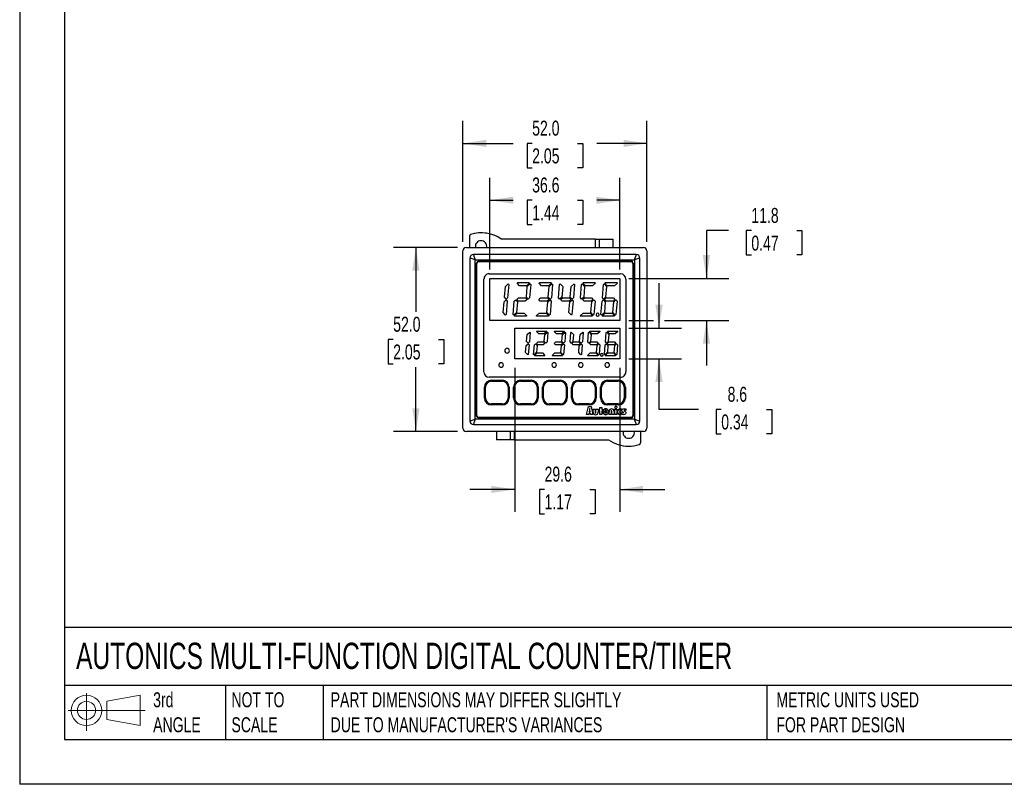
# Model space of a CAD drawing. Header units: millimetres. Extents: x 0 to 559, y 0 to 432.
# Tile 1 of 7: x 0 to 278, y 0 to 216. Entities that reach past the tile are written whole.
import ezdxf

# ---------------------------------------------------------------- set-up
doc = ezdxf.new("R2010")
doc.units = ezdxf.units.MM
doc.header["$LTSCALE"] = 2
doc.linetypes.add('CENTERX2', pattern=[20.32, 12.7, -2.54, 2.54, -2.54])
doc.layers.add('DIMENSIONS', color=140, linetype='Continuous', lineweight=25)
doc.layers.add('TEXT', color=140, linetype='Continuous', lineweight=25)
doc.layers.add('SLD-DEFPOINTS', color=7, linetype='Continuous')
doc.styles.add('SLDTEXTSTYLE0', font='TXT', dxfattribs={"width": 0.7})
doc.dimstyles.new('SLDDIMSTYLE0', dxfattribs={"dimtxt": 4.316016, "dimasz": 6.604, "dimexe": 0, "dimexo": 0.0625, "dimgap": 1.079004, "dimtad": 0, "dimtih": 1, "dimtoh": 1, "dimdec": 1, "dimrnd": 1e-09, "dimzin": 12, "dimdsep": 46, "dimtxsty": 'SLDTEXTSTYLE0', "dimsah": 1, "dimcen": 0.09, "dimadec": 0, "dimazin": 3, "dimtfac": 1, "dimtdec": 1, "dimtmove": 0, "dimatfit": 0, "dimfxl": 0, "dimfrac": 2, "dimtolj": 1, "dimtzin": 12, "dimarcsym": 0})
doc.dimstyles.new('SLDDIMSTYLE1', dxfattribs={"dimtxt": 4.316016, "dimasz": 6.604, "dimexe": 0, "dimexo": 0.0625, "dimgap": 1.079004, "dimtad": 0, "dimtih": 1, "dimtoh": 1, "dimdec": 1, "dimrnd": 1e-09, "dimzin": 4, "dimdsep": 46, "dimtxsty": 'SLDTEXTSTYLE0', "dimsah": 1, "dimcen": 0.09, "dimadec": 0, "dimazin": 1, "dimtfac": 1, "dimtdec": 1, "dimtofl": 0, "dimtmove": 0, "dimatfit": 3, "dimfxl": 0, "dimfrac": 2, "dimtolj": 1, "dimtzin": 12, "dimarcsym": 0})
doc.dimstyles.new('SLDDIMSTYLE2', dxfattribs={"dimtxt": 4.316016, "dimasz": 6.604, "dimexe": 0, "dimexo": 0.0625, "dimgap": 1.079004, "dimtad": 0, "dimtih": 1, "dimtoh": 1, "dimdec": 1, "dimrnd": 1e-09, "dimzin": 12, "dimdsep": 46, "dimtxsty": 'SLDTEXTSTYLE0', "dimsah": 1, "dimcen": 0.09, "dimadec": 0, "dimazin": 3, "dimtfac": 1, "dimtdec": 1, "dimtofl": 0, "dimtmove": 0, "dimatfit": 3, "dimfxl": 0, "dimfrac": 2, "dimtolj": 1, "dimtzin": 12, "dimarcsym": 0})

# ---------------------------------------------------------------- blocks, each defined once
blk = doc.blocks.new('Block11')
at = {"color": 7, "linetype": 'Continuous', "lineweight": 18}
for p, q in [((5.18, 10.62), (5.18, 0)), ((10.96, 8.33), (20.35, 10.06)), ((20.35, 10.06), (20.35, 1.46)), ((0, 5.76), (21.75, 5.76)), ((10.96, 3.19), (10.96, 8.33)), ((10.96, 3.19), (20.35, 1.46))]:
    blk.add_line(p, q, dxfattribs=at)
for radius in [4.3, 2.57]:
    blk.add_circle((5.18, 5.76), radius, dxfattribs=at)
blk = doc.blocks.new('Block12')
at = {"layer": 'SLD-DEFPOINTS'}
blk.add_blockref('Block11', (0, 0), dxfattribs=at)
blk = doc.blocks.new('_D')
at = {"layer": 'DIMENSIONS'}
for p, q in [((139.82, 117.64), (139.82, 76.92)), ((169.47, 117.64), (169.47, 76.92)), ((139.82, 83.27), (127.12, 83.27)), ((148.24, 83.27), (146.79, 83.27)), ((146.79, 83.27), (146.79, 76.42)), ((161.06, 83.27), (162.51, 83.27)), ((162.51, 83.27), (162.51, 76.42)), ((169.47, 83.27), (182.17, 83.27)), ((146.79, 76.42), (148.24, 76.42)), ((162.51, 76.42), (161.06, 76.42))]:
    blk.add_line(p, q, dxfattribs=at)
for points in [[(139.82, 83.27), (133.22, 84.29), (133.22, 82.26)], [(169.47, 83.27), (176.08, 82.26), (176.08, 84.29)]]:
    blk.add_solid(points, dxfattribs=at)
at = {"layer": 'DIMENSIONS', "char_height": 4.233, "attachment_point": 1, "style": 'SLDTEXTSTYLE0'}
for s, insert in [('29.6', (148.24, 89.7)), ('1.17', (148.24, 81.87))]:
    blk.add_mtext(s, dxfattribs=dict(at, insert=insert))
blk = doc.blocks.new('_D_1')
at = {"layer": 'DIMENSIONS'}
for p, q in [((123.61, 151.6), (105.56, 151.6)), ((111.91, 151.6), (111.91, 133.43)), ((105.49, 125.6), (104.04, 125.6)), ((104.04, 125.6), (104.04, 118.74)), ((118.32, 125.6), (119.77, 125.6)), ((119.77, 125.6), (119.77, 118.74)), ((104.04, 118.74), (105.49, 118.74)), ((111.91, 99.6), (111.91, 117.78)), ((119.77, 118.74), (118.32, 118.74)), ((123.61, 99.6), (105.56, 99.6))]:
    blk.add_line(p, q, dxfattribs=at)
for points in [[(111.91, 151.6), (110.89, 145), (112.92, 145)], [(111.91, 99.6), (112.92, 106.21), (110.89, 106.21)]]:
    blk.add_solid(points, dxfattribs=at)
at = {"layer": 'DIMENSIONS', "char_height": 4.233, "attachment_point": 1, "style": 'SLDTEXTSTYLE0'}
for s, insert in [('52.0', (105.49, 132.03)), ('2.05', (105.49, 124.2))]:
    blk.add_mtext(s, dxfattribs=dict(at, insert=insert))
blk = doc.blocks.new('_D_2')
at = {"layer": 'DIMENSIONS'}
for p, q in [((132.82, 145.37), (132.82, 171.27)), ((169.47, 145.37), (169.47, 171.27)), ((132.82, 164.92), (139.34, 164.92)), ((144.74, 164.92), (143.29, 164.92)), ((143.29, 164.92), (143.29, 158.07)), ((157.56, 164.92), (159.01, 164.92)), ((159.01, 164.92), (159.01, 158.07)), ((169.47, 164.92), (162.96, 164.92)), ((143.29, 158.07), (144.74, 158.07)), ((159.01, 158.07), (157.56, 158.07))]:
    blk.add_line(p, q, dxfattribs=at)
for points in [[(132.82, 164.92), (139.43, 163.91), (139.43, 165.94)], [(169.47, 164.92), (162.87, 165.94), (162.87, 163.91)]]:
    blk.add_solid(points, dxfattribs=at)
at = {"layer": 'DIMENSIONS', "char_height": 4.233, "attachment_point": 1, "style": 'SLDTEXTSTYLE0'}
for s, insert in [('36.6', (144.74, 171.35)), ('1.44', (144.74, 163.52))]:
    blk.add_mtext(s, dxfattribs=dict(at, insert=insert))
blk = doc.blocks.new('_D_3')
at = {"layer": 'DIMENSIONS'}
for p, q in [((125.15, 153.14), (125.15, 187.33)), ((177.15, 153.14), (177.15, 187.33)), ((125.15, 180.98), (139.34, 180.98)), ((144.74, 180.98), (143.29, 180.98)), ((143.29, 180.98), (143.29, 174.12)), ((157.56, 180.98), (159.01, 180.98)), ((159.01, 180.98), (159.01, 174.12)), ((177.15, 180.98), (162.96, 180.98)), ((143.29, 174.12), (144.74, 174.12)), ((159.01, 174.12), (157.56, 174.12))]:
    blk.add_line(p, q, dxfattribs=at)
for points in [[(125.15, 180.98), (131.75, 179.96), (131.75, 181.99)], [(177.15, 180.98), (170.55, 181.99), (170.55, 179.96)]]:
    blk.add_solid(points, dxfattribs=at)
at = {"layer": 'DIMENSIONS', "char_height": 4.233, "attachment_point": 1, "style": 'SLDTEXTSTYLE0'}
for s, insert in [('52.0', (144.74, 187.4)), ('2.05', (144.74, 179.57))]:
    blk.add_mtext(s, dxfattribs=dict(at, insert=insert))
blk = doc.blocks.new('_D_4')
at = {"layer": 'DIMENSIONS'}
for p, q in [((180.56, 128.83), (180.56, 141.53)), ((172.01, 128.83), (186.91, 128.83)), ((172.01, 120.18), (186.91, 120.18)), ((180.56, 105.83), (180.56, 120.18)), ((191.71, 105.83), (180.56, 105.83)), ((198.14, 105.83), (196.69, 105.83)), ((196.69, 105.83), (196.69, 98.97)), ((210.96, 105.83), (212.41, 105.83)), ((212.41, 105.83), (212.41, 98.97)), ((196.69, 98.97), (198.14, 98.97)), ((212.41, 98.97), (210.96, 98.97))]:
    blk.add_line(p, q, dxfattribs=at)
for points in [[(180.56, 128.83), (181.57, 135.43), (179.54, 135.43)], [(180.56, 120.18), (179.54, 113.58), (181.57, 113.58)]]:
    blk.add_solid(points, dxfattribs=at)
at = {"layer": 'DIMENSIONS', "char_height": 4.233, "attachment_point": 1, "style": 'SLDTEXTSTYLE0'}
for s, insert in [('8.6', (199.93, 112.25)), ('0.34', (198.14, 104.43))]:
    blk.add_mtext(s, dxfattribs=dict(at, insert=insert))
blk = doc.blocks.new('_D_5')
at = {"layer": 'DIMENSIONS'}
for p, q in [((200.21, 156.34), (193.95, 156.34)), ((193.95, 156.34), (193.95, 142.83)), ((206.64, 156.34), (205.19, 156.34)), ((205.19, 156.34), (205.19, 149.48)), ((219.46, 156.34), (220.91, 156.34)), ((220.91, 156.34), (220.91, 149.48)), ((205.19, 149.48), (206.64, 149.48)), ((220.91, 149.48), (219.46, 149.48)), ((172.01, 142.83), (200.3, 142.83)), ((172.01, 130.98), (179.03, 130.98)), ((182.08, 130.98), (200.3, 130.98)), ((193.95, 130.98), (193.95, 118.28))]:
    blk.add_line(p, q, dxfattribs=at)
for points in [[(193.95, 142.83), (194.97, 149.43), (192.94, 149.43)], [(193.95, 130.98), (192.94, 124.38), (194.97, 124.38)]]:
    blk.add_solid(points, dxfattribs=at)
at = {"layer": 'DIMENSIONS', "char_height": 4.233, "attachment_point": 1, "style": 'SLDTEXTSTYLE0'}
for s, insert in [('11.8', (206.64, 162.76)), ('0.47', (206.64, 154.93))]:
    blk.add_mtext(s, dxfattribs=dict(at, insert=insert))

msp = doc.modelspace()

# ---------------------------------------------------------------- linework, layer by layer
at = {"color": 7, "linetype": 'Continuous'}
for p in [(0, 431.81), (558.8, 0.01)]:
    msp.add_line(p, (0, 0.01), dxfattribs=at)
for p, q in [((127, 154.79), (127, 151.6)), ((162.65, 153.95), (136, 153.95)), ((162.65, 151.6), (162.65, 153.95)), ((162.65, 153.95), (163.65, 153.95)), ((163.65, 153.95), (163.65, 151.6)), ((163.65, 153.95), (167.65, 153.95)), ((167.65, 151.6), (167.65, 153.95)), ((125.15, 100.6), (125.15, 150.6)), ((126.15, 151.6), (176.15, 151.6)), ((177.15, 150.6), (177.15, 100.6)), ((127.15, 148.6), (127.15, 102.6)), ((174.15, 149.6), (128.15, 149.6)), ((128.65, 148.1), (173.65, 148.1)), ((128.65, 103.1), (128.65, 148.1)), ((129.55, 147.7), (172.75, 147.7)), ((129.65, 147.6), (172.65, 147.6)), ((173.65, 148.1), (173.65, 103.1)), ((175.15, 102.6), (175.15, 148.6)), ((129.05, 104), (129.05, 147.2)), ((129.15, 104.1), (129.15, 147.1)), ((173.15, 147.1), (173.15, 104.1)), ((173.25, 147.2), (173.25, 104)), ((131.13, 116.43), (131.13, 142.64)), ((132.57, 144.14), (169.73, 144.14)), ((132.82, 130.98), (132.82, 142.83)), ((132.82, 142.83), (169.47, 142.83)), ((169.47, 142.83), (169.47, 130.98)), ((171.17, 142.64), (171.17, 116.43)), ((136.9, 137.55), (137.16, 140.56)), ((137.16, 140.56), (137.99, 141.31)), ((138.12, 141.16), (137.79, 137.36)), ((137.99, 141.31), (138.12, 141.16)), ((140.48, 141.51), (140.65, 141.66)), ((141.16, 140.76), (140.48, 141.51)), ((140.65, 141.66), (143.86, 141.66)), ((143.17, 140.76), (141.16, 140.76)), ((143.1, 137.55), (143.36, 140.56)), ((144, 141.52), (143.17, 140.76)), ((143.36, 140.56), (144.19, 141.31)), ((143.86, 141.66), (144, 141.52)), ((144.32, 141.16), (143.99, 137.36)), ((144.19, 141.31), (144.32, 141.16)), ((146.68, 141.51), (146.85, 141.66)), ((147.36, 140.76), (146.68, 141.51)), ((146.85, 141.66), (150.06, 141.66)), ((149.37, 140.76), (147.36, 140.76)), ((149.3, 137.55), (149.56, 140.56)), ((150.2, 141.52), (149.37, 140.76)), ((149.56, 140.56), (150.39, 141.31)), ((150.06, 141.66), (150.2, 141.52)), ((150.52, 141.16), (150.19, 137.36)), ((150.39, 141.31), (150.52, 141.16)), ((152.17, 137.36), (152.5, 141.16)), ((152.5, 141.16), (152.67, 141.32)), ((152.67, 141.32), (153.36, 140.57)), ((153.36, 140.57), (153.09, 137.57)), ((155.5, 137.55), (155.76, 140.56)), ((155.76, 140.56), (156.59, 141.31)), ((156.72, 141.16), (156.39, 137.36)), ((156.59, 141.31), (156.72, 141.16)), ((158.37, 137.36), (158.7, 141.16)), ((158.7, 141.16), (158.87, 141.32)), ((158.87, 141.32), (159.56, 140.57)), ((159.08, 141.51), (159.25, 141.66)), ((159.76, 140.76), (159.08, 141.51)), ((159.25, 141.66), (162.46, 141.66)), ((159.56, 140.57), (159.29, 137.57)), ((161.77, 140.76), (159.76, 140.76)), ((162.6, 141.52), (161.77, 140.76)), ((162.46, 141.66), (162.6, 141.52)), ((164.57, 137.36), (164.9, 141.16)), ((164.9, 141.16), (165.07, 141.32)), ((165.07, 141.32), (165.76, 140.57)), ((165.28, 141.51), (165.45, 141.66)), ((165.96, 140.76), (165.28, 141.51)), ((165.45, 141.66), (168.66, 141.66)), ((165.76, 140.57), (165.49, 137.57)), ((167.97, 140.76), (165.96, 140.76)), ((168.8, 141.52), (167.97, 140.76)), ((168.66, 141.66), (168.8, 141.52)), ((136.79, 136.26), (137.39, 136.81)), ((137.4, 137.01), (136.9, 137.55)), ((137.71, 136.46), (137.38, 132.66)), ((137.39, 136.81), (137.71, 136.46)), ((137.79, 137.36), (137.4, 137.01)), ((139.36, 132.66), (139.69, 136.46)), ((139.69, 136.46), (140.08, 136.82)), ((140.08, 136.82), (140.58, 136.27)), ((140.58, 136.27), (140.32, 133.27)), ((140.38, 136.9), (140.88, 137.36)), ((140.79, 136.46), (140.38, 136.9)), ((142.8, 136.46), (140.79, 136.46)), ((140.88, 137.36), (142.89, 137.36)), ((143.3, 136.92), (142.8, 136.46)), ((142.89, 137.36), (143.3, 136.92)), ((143.6, 137.01), (143.1, 137.55)), ((143.99, 137.36), (143.6, 137.01)), ((146.58, 136.9), (147.08, 137.36)), ((146.99, 136.46), (146.58, 136.9)), ((149, 136.46), (146.99, 136.46)), ((147.08, 137.36), (149.09, 137.36)), ((149.5, 136.92), (149, 136.46)), ((149.09, 137.36), (149.5, 136.92)), ((149.19, 136.26), (149.79, 136.81)), ((149.8, 137.01), (149.3, 137.55)), ((150.11, 136.46), (149.78, 132.66)), ((149.79, 136.81), (150.11, 136.46)), ((150.19, 137.36), (149.8, 137.01)), ((152.49, 137.02), (152.17, 137.36)), ((153.09, 137.57), (152.49, 137.02)), ((152.78, 136.9), (153.28, 137.36)), ((153.19, 136.46), (152.78, 136.9)), ((155.2, 136.46), (153.19, 136.46)), ((153.28, 137.36), (155.29, 137.36)), ((155.7, 136.92), (155.2, 136.46)), ((155.29, 137.36), (155.7, 136.92)), ((155.39, 136.26), (155.99, 136.81)), ((156, 137.01), (155.5, 137.55)), ((156.31, 136.46), (155.98, 132.66)), ((155.99, 136.81), (156.31, 136.46)), ((156.39, 137.36), (156, 137.01)), ((158.69, 137.02), (158.37, 137.36)), ((159.29, 137.57), (158.69, 137.02)), ((158.98, 136.9), (159.48, 137.36)), ((159.39, 136.46), (158.98, 136.9)), ((161.4, 136.46), (159.39, 136.46)), ((159.48, 137.36), (161.49, 137.36)), ((161.9, 136.92), (161.4, 136.46)), ((161.49, 137.36), (161.9, 136.92)), ((161.59, 136.26), (162.19, 136.81)), ((162.51, 136.46), (162.18, 132.66)), ((162.19, 136.81), (162.51, 136.46)), ((164.16, 132.66), (164.49, 136.46)), ((164.49, 136.46), (164.88, 136.82)), ((164.89, 137.02), (164.57, 137.36)), ((164.88, 136.82), (165.38, 136.27)), ((165.49, 137.57), (164.89, 137.02)), ((165.38, 136.27), (165.12, 133.27)), ((165.18, 136.9), (165.68, 137.36)), ((165.59, 136.46), (165.18, 136.9)), ((167.6, 136.46), (165.59, 136.46)), ((165.68, 137.36), (167.69, 137.36)), ((168.11, 136.9), (167.6, 136.46)), ((167.69, 137.36), (168.11, 136.9)), ((167.79, 136.26), (168.39, 136.81)), ((168.71, 136.46), (168.38, 132.66)), ((168.39, 136.81), (168.71, 136.46)), ((136.52, 133.25), (136.79, 136.26)), ((148.92, 133.25), (149.19, 136.26)), ((155.12, 133.25), (155.39, 136.26)), ((161.32, 133.25), (161.59, 136.26)), ((167.52, 133.25), (167.79, 136.26)), ((169.47, 130.98), (132.82, 130.98)), ((137.21, 132.51), (136.52, 133.25)), ((137.38, 132.66), (137.21, 132.51)), ((139.49, 132.51), (139.36, 132.66)), ((140.32, 133.27), (139.49, 132.51)), ((139.68, 132.31), (140.51, 133.06)), ((139.82, 132.16), (139.68, 132.31)), ((143.03, 132.16), (139.82, 132.16)), ((140.51, 133.06), (142.52, 133.06)), ((142.52, 133.06), (143.2, 132.32)), ((143.2, 132.32), (143.03, 132.16)), ((145.88, 132.31), (146.71, 133.06)), ((146.02, 132.16), (145.88, 132.31)), ((149.23, 132.16), (146.02, 132.16)), ((146.71, 133.06), (148.72, 133.06)), ((148.72, 133.06), (149.4, 132.32)), ((149.61, 132.51), (148.92, 133.25)), ((149.4, 132.32), (149.23, 132.16)), ((149.78, 132.66), (149.61, 132.51)), ((155.81, 132.51), (155.12, 133.25)), ((155.98, 132.66), (155.81, 132.51)), ((158.28, 132.31), (159.11, 133.06)), ((158.42, 132.16), (158.28, 132.31)), ((161.63, 132.16), (158.42, 132.16)), ((159.11, 133.06), (161.12, 133.06)), ((161.12, 133.06), (161.8, 132.32)), ((162.01, 132.51), (161.32, 133.25)), ((161.8, 132.32), (161.63, 132.16)), ((162.18, 132.66), (162.01, 132.51)), ((164.29, 132.51), (164.16, 132.66)), ((165.12, 133.27), (164.29, 132.51)), ((164.48, 132.31), (165.31, 133.06)), ((164.62, 132.16), (164.48, 132.31)), ((167.83, 132.16), (164.62, 132.16)), ((165.31, 133.06), (167.32, 133.06)), ((167.32, 133.06), (168, 132.32)), ((168.21, 132.51), (167.52, 133.25)), ((168, 132.32), (167.83, 132.16)), ((168.38, 132.66), (168.21, 132.51)), ((139.82, 128.83), (169.47, 128.83)), ((139.82, 120.18), (139.82, 128.83)), ((145.97, 127.88), (146.1, 128)), ((146.1, 128), (148.81, 128)), ((148.81, 128), (148.91, 127.89)), ((150.97, 127.88), (151.1, 128)), ((151.1, 128), (153.81, 128)), ((153.81, 128), (153.91, 127.89)), ((160.97, 127.88), (161.1, 128)), ((161.1, 128), (163.81, 128)), ((163.81, 128), (163.91, 127.89)), ((165.97, 127.88), (166.1, 128)), ((166.1, 128), (168.81, 128)), ((168.81, 128), (168.91, 127.89)), ((169.47, 128.83), (169.47, 120.18)), ((143.15, 125.07), (143.32, 127.03)), ((143.32, 127.03), (144.07, 127.72)), ((144.18, 127.6), (143.94, 124.9)), ((144.07, 127.72), (144.18, 127.6)), ((146.59, 127.2), (145.97, 127.88)), ((148.16, 127.2), (146.59, 127.2)), ((148.15, 125.07), (148.32, 127.03)), ((148.91, 127.89), (148.16, 127.2)), ((148.32, 127.03), (149.07, 127.72)), ((149.18, 127.6), (148.94, 124.9)), ((149.07, 127.72), (149.18, 127.6)), ((151.59, 127.2), (150.97, 127.88)), ((153.16, 127.2), (151.59, 127.2)), ((153.15, 125.07), (153.32, 127.03)), ((153.91, 127.89), (153.16, 127.2)), ((153.32, 127.03), (154.07, 127.72)), ((154.18, 127.6), (153.94, 124.9)), ((154.07, 127.72), (154.18, 127.6)), ((155.43, 124.9), (155.66, 127.6)), ((155.66, 127.6), (155.79, 127.72)), ((155.79, 127.72), (156.42, 127.04)), ((156.42, 127.04), (156.24, 125.08)), ((158.15, 125.07), (158.32, 127.03)), ((158.32, 127.03), (159.07, 127.72)), ((159.18, 127.6), (158.94, 124.9)), ((159.07, 127.72), (159.18, 127.6)), ((160.43, 124.9), (160.66, 127.6)), ((160.66, 127.6), (160.79, 127.72)), ((160.79, 127.72), (161.42, 127.04)), ((161.59, 127.2), (160.97, 127.88)), ((161.42, 127.04), (161.24, 125.08)), ((163.16, 127.2), (161.59, 127.2)), ((163.91, 127.89), (163.16, 127.2)), ((165.43, 124.9), (165.66, 127.6)), ((165.66, 127.6), (165.79, 127.72)), ((165.79, 127.72), (166.42, 127.04)), ((166.59, 127.2), (165.97, 127.88)), ((166.42, 127.04), (166.24, 125.08)), ((168.16, 127.2), (166.59, 127.2)), ((168.91, 127.89), (168.16, 127.2)), ((142.88, 121.97), (143.05, 123.93)), ((143.05, 123.93), (143.58, 124.41)), ((143.59, 124.58), (143.15, 125.07)), ((143.58, 124.41), (143.87, 124.1)), ((143.94, 124.9), (143.59, 124.58)), ((143.87, 124.1), (143.63, 121.4)), ((145.12, 121.4), (145.36, 124.1)), ((145.36, 124.1), (145.7, 124.42)), ((145.7, 124.42), (146.15, 123.94)), ((145.96, 124.5), (146.41, 124.9)), ((146.32, 124.1), (145.96, 124.5)), ((146.15, 123.94), (145.97, 121.98)), ((147.89, 124.1), (146.32, 124.1)), ((146.41, 124.9), (147.97, 124.9)), ((148.33, 124.51), (147.89, 124.1)), ((147.97, 124.9), (148.33, 124.51)), ((148.59, 124.58), (148.15, 125.07)), ((148.94, 124.9), (148.59, 124.58)), ((150.96, 124.5), (151.41, 124.9)), ((151.32, 124.1), (150.96, 124.5)), ((152.89, 124.1), (151.32, 124.1)), ((151.41, 124.9), (152.97, 124.9)), ((152.88, 121.97), (153.05, 123.93)), ((153.33, 124.51), (152.89, 124.1)), ((152.97, 124.9), (153.33, 124.51)), ((153.05, 123.93), (153.58, 124.41)), ((153.59, 124.58), (153.15, 125.07)), ((153.58, 124.41), (153.87, 124.1)), ((153.94, 124.9), (153.59, 124.58)), ((153.87, 124.1), (153.63, 121.4)), ((155.71, 124.59), (155.43, 124.9)), ((156.24, 125.08), (155.71, 124.59)), ((155.96, 124.5), (156.41, 124.9)), ((156.32, 124.1), (155.96, 124.5)), ((157.89, 124.1), (156.32, 124.1)), ((156.41, 124.9), (157.97, 124.9)), ((157.88, 121.97), (158.05, 123.93)), ((158.33, 124.51), (157.89, 124.1)), ((157.97, 124.9), (158.33, 124.51)), ((158.05, 123.93), (158.58, 124.41)), ((158.59, 124.58), (158.15, 125.07)), ((158.58, 124.41), (158.87, 124.1)), ((158.94, 124.9), (158.59, 124.58)), ((158.87, 124.1), (158.63, 121.4)), ((160.71, 124.59), (160.43, 124.9)), ((161.24, 125.08), (160.71, 124.59)), ((160.96, 124.5), (161.41, 124.9)), ((161.32, 124.1), (160.96, 124.5)), ((162.89, 124.1), (161.32, 124.1)), ((161.41, 124.9), (162.97, 124.9)), ((162.88, 121.97), (163.05, 123.93)), ((163.33, 124.51), (162.89, 124.1)), ((162.97, 124.9), (163.33, 124.51)), ((163.05, 123.93), (163.58, 124.41)), ((163.58, 124.41), (163.87, 124.1)), ((163.87, 124.1), (163.63, 121.4)), ((165.12, 121.4), (165.36, 124.1)), ((165.36, 124.1), (165.7, 124.42)), ((165.71, 124.59), (165.43, 124.9)), ((165.7, 124.42), (166.15, 123.94)), ((166.24, 125.08), (165.71, 124.59)), ((165.96, 124.5), (166.41, 124.9)), ((166.32, 124.1), (165.96, 124.5)), ((166.15, 123.94), (165.97, 121.98)), ((167.89, 124.1), (166.32, 124.1)), ((166.41, 124.9), (167.97, 124.9)), ((167.88, 121.97), (168.05, 123.93)), ((168.33, 124.51), (167.89, 124.1)), ((167.97, 124.9), (168.33, 124.51)), ((168.05, 123.93), (168.58, 124.41)), ((168.58, 124.41), (168.87, 124.1)), ((168.87, 124.1), (168.63, 121.4)), ((169.47, 120.18), (139.82, 120.18)), ((143.5, 121.28), (142.88, 121.97)), ((143.63, 121.4), (143.5, 121.28)), ((145.22, 121.29), (145.12, 121.4)), ((145.97, 121.98), (145.22, 121.29)), ((145.38, 121.11), (146.14, 121.8)), ((145.48, 121), (145.38, 121.11)), ((148.2, 121), (145.48, 121)), ((146.14, 121.8), (147.7, 121.8)), ((147.7, 121.8), (148.33, 121.12)), ((148.33, 121.12), (148.2, 121)), ((150.38, 121.11), (151.14, 121.8)), ((150.48, 121), (150.38, 121.11)), ((153.2, 121), (150.48, 121)), ((151.14, 121.8), (152.7, 121.8)), ((152.7, 121.8), (153.33, 121.12)), ((153.5, 121.28), (152.88, 121.97)), ((153.33, 121.12), (153.2, 121)), ((153.63, 121.4), (153.5, 121.28)), ((158.5, 121.28), (157.88, 121.97)), ((158.63, 121.4), (158.5, 121.28)), ((160.38, 121.11), (161.14, 121.8)), ((160.48, 121), (160.38, 121.11)), ((163.2, 121), (160.48, 121)), ((161.14, 121.8), (162.7, 121.8)), ((162.7, 121.8), (163.33, 121.12)), ((163.5, 121.28), (162.88, 121.97)), ((163.33, 121.12), (163.2, 121)), ((163.63, 121.4), (163.5, 121.28)), ((165.22, 121.29), (165.12, 121.4)), ((165.97, 121.98), (165.22, 121.29)), ((165.38, 121.11), (166.14, 121.8)), ((165.48, 121), (165.38, 121.11)), ((168.2, 121), (165.48, 121)), ((166.14, 121.8), (167.7, 121.8)), ((167.7, 121.8), (168.33, 121.12)), ((168.5, 121.28), (167.88, 121.97)), ((168.33, 121.12), (168.2, 121)), ((168.63, 121.4), (168.5, 121.28)), ((169.73, 114.93), (132.57, 114.93)), ((133.25, 114.11), (133.25, 113.82)), ((133.25, 114.11), (136.25, 114.11)), ((136.25, 114.11), (136.25, 113.82)), ((141.45, 114.11), (141.45, 113.82)), ((141.45, 114.11), (144.45, 114.11)), ((144.45, 114.11), (144.45, 113.82)), ((149.65, 114.11), (149.65, 113.82)), ((149.65, 114.11), (152.65, 114.11)), ((152.65, 114.11), (152.65, 113.82)), ((157.85, 114.11), (157.85, 113.82)), ((157.85, 114.11), (160.85, 114.11)), ((160.85, 114.11), (160.85, 113.82)), ((166.05, 114.11), (166.05, 113.82)), ((166.05, 114.11), (169.05, 114.11)), ((169.05, 114.11), (169.05, 113.82)), ((131.25, 109.11), (131.25, 112.11)), ((131.25, 112.11), (131.54, 112.11)), ((131.54, 109.11), (131.54, 112.11)), ((133.25, 113.82), (136.25, 113.82)), ((137.96, 112.11), (137.96, 109.11)), ((137.96, 112.11), (138.25, 112.11)), ((138.25, 112.11), (138.25, 109.11)), ((139.45, 109.11), (139.45, 112.11)), ((139.45, 112.11), (139.74, 112.11)), ((139.74, 109.11), (139.74, 112.11)), ((141.45, 113.82), (144.45, 113.82)), ((146.16, 112.11), (146.16, 109.11)), ((146.16, 112.11), (146.45, 112.11)), ((146.45, 112.11), (146.45, 109.11)), ((147.65, 109.11), (147.65, 112.11)), ((147.65, 112.11), (147.94, 112.11)), ((147.94, 109.11), (147.94, 112.11)), ((149.65, 113.82), (152.65, 113.82)), ((154.36, 112.11), (154.36, 109.11)), ((154.36, 112.11), (154.65, 112.11)), ((154.65, 112.11), (154.65, 109.11)), ((155.85, 109.11), (155.85, 112.11)), ((155.85, 112.11), (156.14, 112.11)), ((156.14, 109.11), (156.14, 112.11)), ((157.85, 113.82), (160.85, 113.82)), ((162.56, 112.11), (162.56, 109.11)), ((162.56, 112.11), (162.85, 112.11)), ((162.85, 112.11), (162.85, 109.11)), ((164.05, 109.11), (164.05, 112.11)), ((164.05, 112.11), (164.34, 112.11)), ((164.34, 109.11), (164.34, 112.11)), ((166.05, 113.82), (169.05, 113.82)), ((170.76, 112.11), (170.76, 109.11)), ((170.76, 112.11), (171.05, 112.11)), ((171.05, 112.11), (171.05, 109.11)), ((131.25, 109.11), (131.54, 109.11)), ((138.25, 109.11), (137.96, 109.11)), ((139.45, 109.11), (139.74, 109.11)), ((146.45, 109.11), (146.16, 109.11)), ((147.65, 109.11), (147.94, 109.11)), ((154.65, 109.11), (154.36, 109.11)), ((155.85, 109.11), (156.14, 109.11)), ((162.85, 109.11), (162.56, 109.11)), ((164.05, 109.11), (164.34, 109.11)), ((171.05, 109.11), (170.76, 109.11)), ((136.25, 107.4), (133.25, 107.4)), ((133.25, 107.11), (133.25, 107.4)), ((136.25, 107.11), (133.25, 107.11)), ((136.25, 107.11), (136.25, 107.4)), ((144.45, 107.4), (141.45, 107.4)), ((141.45, 107.11), (141.45, 107.4)), ((144.45, 107.11), (141.45, 107.11)), ((144.45, 107.11), (144.45, 107.4)), ((152.65, 107.4), (149.65, 107.4)), ((149.65, 107.11), (149.65, 107.4)), ((152.65, 107.11), (149.65, 107.11)), ((152.65, 107.11), (152.65, 107.4)), ((160.85, 107.4), (157.85, 107.4)), ((157.85, 107.11), (157.85, 107.4)), ((160.85, 107.11), (157.85, 107.11)), ((160.08, 104.41), (160.62, 106.68)), ((160.62, 106.68), (161.37, 106.68)), ((160.93, 105.71), (160.84, 105.18)), ((160.85, 107.11), (160.85, 107.4)), ((160.99, 106.14), (160.99, 106.14)), ((161.1, 105.18), (161.04, 105.71)), ((161.37, 106.68), (161.86, 104.41)), ((161.94, 105.96), (162.53, 105.96)), ((161.94, 105.06), (161.94, 105.96)), ((162.53, 105.96), (162.53, 105.14)), ((162.76, 105.14), (162.76, 105.96)), ((162.76, 105.96), (163.36, 105.96)), ((163.36, 105.96), (163.36, 105.06)), ((163.59, 105.95), (163.82, 105.95)), ((163.59, 105.48), (163.59, 105.95)), ((163.82, 106.37), (164.41, 106.37)), ((163.82, 105.95), (163.82, 106.37)), ((164.41, 106.37), (164.41, 105.95)), ((164.41, 105.95), (164.64, 105.95)), ((164.64, 105.95), (164.64, 105.48)), ((169.05, 107.4), (166.05, 107.4)), ((166.05, 107.11), (166.05, 107.4)), ((169.05, 107.11), (166.05, 107.11)), ((168.08, 105.95), (168.67, 105.95)), ((168.08, 104.41), (168.08, 105.95)), ((168.67, 105.95), (168.67, 104.41)), ((169.05, 107.11), (169.05, 107.4)), ((169.86, 106.01), (169.86, 105.48)), ((171.17, 106), (171.17, 105.57)), ((173.65, 103.1), (128.65, 103.1)), ((172.75, 103.5), (129.55, 103.5)), ((172.65, 103.6), (129.65, 103.6)), ((160.71, 104.41), (160.08, 104.41)), ((160.76, 104.7), (160.71, 104.41)), ((161.18, 104.7), (160.76, 104.7)), ((160.84, 105.18), (161.1, 105.18)), ((161.22, 104.41), (161.18, 104.7)), ((161.86, 104.41), (161.22, 104.41)), ((163.82, 105.48), (163.59, 105.48)), ((163.82, 104.41), (163.82, 105.48)), ((164.41, 104.41), (163.82, 104.41)), ((164.41, 105.48), (164.41, 104.41)), ((164.64, 105.48), (164.41, 105.48)), ((166.45, 104.41), (166.45, 105.3)), ((167.04, 104.41), (166.45, 104.41)), ((167.04, 105.22), (167.04, 104.41)), ((167.27, 104.41), (167.27, 105.22)), ((167.86, 104.41), (167.27, 104.41)), ((167.86, 105.3), (167.86, 104.41)), ((168.67, 104.41), (168.08, 104.41)), ((169.86, 104.95), (169.86, 104.41)), ((170.05, 104.44), (170.05, 104.95)), ((128.15, 101.6), (174.15, 101.6)), ((176.15, 99.6), (126.15, 99.6)), ((134.65, 99.6), (134.65, 97.25)), ((138.65, 97.25), (138.65, 99.6)), ((139.65, 99.6), (139.65, 97.25)), ((175.3, 99.6), (175.3, 96.42)), ((138.65, 97.25), (134.65, 97.25)), ((139.65, 97.25), (138.65, 97.25)), ((139.65, 97.25), (166.3, 97.25))]:
    msp.add_line(p, q)
at = {"flags": 128}
for points in [[(128.65, 148.1), (128.1, 148.29), (127.59, 148.46), (127.4, 148.52), (127.26, 148.57), (127.18, 148.6), (127.15, 148.6)], [(128.15, 149.6), (128.16, 149.58), (128.19, 149.5), (128.23, 149.36), (128.3, 149.16), (128.47, 148.66), (128.65, 148.1)], [(173.65, 148.1), (173.83, 148.66), (174, 149.16), (174.07, 149.36), (174.11, 149.5), (174.14, 149.58), (174.15, 149.6)], [(175.15, 148.6), (175.12, 148.6), (175.04, 148.57), (174.9, 148.52), (174.71, 148.46), (174.2, 148.29), (173.65, 148.1)], [(160.99, 106.14), (160.96, 105.9), (160.93, 105.71)], [(161.04, 105.71), (161.01, 105.95), (160.99, 106.14)], [(165.51, 104.37), (165.27, 104.4), (165.09, 104.49), (164.94, 104.62), (164.81, 104.89), (164.76, 105.2), (164.81, 105.52), (164.94, 105.79), (165.09, 105.92), (165.27, 106), (165.51, 106.03)], [(165.51, 106.03), (165.27, 106), (165.09, 105.92), (164.94, 105.79), (164.81, 105.52), (164.76, 105.2), (164.81, 104.89), (164.94, 104.62), (165.09, 104.49), (165.27, 104.4), (165.51, 104.37)], [(165.51, 106.03), (165.74, 106), (165.93, 105.92), (166.07, 105.79), (166.2, 105.52), (166.25, 105.2), (166.2, 104.89), (166.07, 104.62), (165.93, 104.49), (165.74, 104.4), (165.51, 104.37)], [(165.51, 104.37), (165.74, 104.4), (165.93, 104.49), (166.07, 104.62), (166.2, 104.89), (166.25, 105.2), (166.2, 105.52), (166.07, 105.79), (165.93, 105.92), (165.74, 106), (165.51, 106.03)], [(170.05, 105.59), (170.08, 105.74), (170.15, 105.86), (170.27, 105.96), (170.42, 106.02), (170.78, 106.06), (171.17, 106)], [(127.15, 102.6), (127.18, 102.61), (127.26, 102.64), (127.4, 102.69), (127.59, 102.75), (128.1, 102.92), (128.65, 103.1)], [(128.65, 103.1), (128.47, 102.55), (128.3, 102.04), (128.23, 101.85), (128.19, 101.71), (128.16, 101.63), (128.15, 101.6)], [(162.53, 105.14), (162.54, 105.02), (162.55, 104.93), (162.57, 104.9), (162.59, 104.88), (162.61, 104.87), (162.65, 104.87)], [(162.65, 104.87), (162.68, 104.87), (162.71, 104.88), (162.73, 104.9), (162.75, 104.93), (162.76, 105.02), (162.76, 105.14)], [(165.51, 105.56), (165.44, 105.55), (165.38, 105.52), (165.34, 105.48), (165.31, 105.44), (165.27, 105.2), (165.31, 104.97), (165.34, 104.92), (165.38, 104.89), (165.44, 104.86), (165.51, 104.85)], [(165.51, 104.85), (165.44, 104.86), (165.38, 104.89), (165.34, 104.92), (165.31, 104.97), (165.27, 105.2), (165.31, 105.44), (165.34, 105.48), (165.38, 105.52), (165.44, 105.55), (165.51, 105.56)], [(165.51, 104.85), (165.58, 104.86), (165.63, 104.89), (165.67, 104.92), (165.7, 104.97), (165.74, 105.2), (165.7, 105.44), (165.67, 105.48), (165.63, 105.52), (165.58, 105.55), (165.51, 105.56)], [(165.51, 105.56), (165.58, 105.55), (165.63, 105.52), (165.67, 105.48), (165.7, 105.44), (165.74, 105.2), (165.7, 104.97), (165.67, 104.92), (165.63, 104.89), (165.58, 104.86), (165.51, 104.85)], [(167.16, 105.5), (167.12, 105.49), (167.09, 105.48), (167.07, 105.46), (167.06, 105.43), (167.04, 105.35), (167.04, 105.22)], [(167.27, 105.22), (167.27, 105.34), (167.25, 105.43), (167.24, 105.46), (167.22, 105.48), (167.19, 105.49), (167.16, 105.5)], [(169.86, 105.48), (169.71, 105.5), (169.58, 105.48), (169.52, 105.44), (169.48, 105.39), (169.45, 105.32), (169.44, 105.22)], [(169.44, 105.22), (169.44, 105.15), (169.47, 105.09), (169.51, 105.05), (169.56, 105.01), (169.69, 104.96), (169.86, 104.95)], [(170.52, 104.97), (170.51, 105.01), (170.48, 105.04), (170.44, 105.07), (170.28, 105.17), (170.2, 105.24), (170.12, 105.32), (170.07, 105.44), (170.05, 105.59)], [(170.05, 104.95), (170.31, 104.89), (170.4, 104.89), (170.47, 104.9), (170.49, 104.92), (170.5, 104.93), (170.51, 104.95), (170.52, 104.97)], [(171.18, 104.92), (171.16, 104.76), (171.09, 104.62), (170.98, 104.51), (170.83, 104.43), (170.47, 104.37), (170.05, 104.44)], [(171.17, 105.57), (170.87, 105.61), (170.81, 105.6), (170.77, 105.59), (170.75, 105.57), (170.74, 105.56), (170.73, 105.55), (170.73, 105.53)], [(170.73, 105.53), (170.75, 105.46), (170.8, 105.4), (170.96, 105.31), (171.11, 105.17), (171.16, 105.07), (171.18, 104.92)], [(173.65, 103.1), (174.2, 102.92), (174.71, 102.75), (174.9, 102.69), (175.04, 102.64), (175.12, 102.61), (175.15, 102.6)], [(174.15, 101.6), (174.14, 101.63), (174.11, 101.71), (174.07, 101.85), (174, 102.04), (173.83, 102.55), (173.65, 103.1)]]:
    msp.add_lwpolyline(points, dxfattribs=at)
for centre, radius, start, end in [((130.32, 145.72), 10, 55.4059, 107.2832), ((127.5, 154.79), 0.5, 107.2832, 180), ((130.3, 151.9), 1.6, 90, 190.8069), ((130.3, 151.9), 1.6, 349.1931, 90), ((126.15, 150.6), 1, 90, 180), ((176.15, 150.6), 1, 0, 90), ((128.15, 148.6), 1, 90, 180), ((129.55, 147.2), 0.5, 90, 180), ((129.65, 147.1), 0.5, 90, 180), ((172.65, 147.1), 0.5, 0, 90), ((172.75, 147.2), 0.5, 0, 90), ((174.15, 148.6), 1, 0, 90), ((132.59, 142.67), 1.47, 90.9669, 181.2051), ((169.7, 142.67), 1.47, 358.992, 88.8361), ((163.24, 132.61), 0.45, 90, 270), ((163.24, 132.61), 0.45, 270, 90), ((137.65, 122.43), 0.65, 0.0227, 179.9773), ((137.65, 122.43), 0.65, 180.0227, 359.9773), ((164.37, 121.28), 0.4, 90, 270), ((164.37, 121.28), 0.4, 270, 90), ((135.95, 118.41), 0.65, 359.9822, 180.0178), ((135.95, 118.41), 0.65, 180.0227, 359.9773), ((150.95, 118.41), 0.65, 359.9822, 180.0178), ((150.95, 118.41), 0.65, 180.0227, 359.9773), ((158.45, 118.41), 0.65, 359.9822, 180.0178), ((158.45, 118.41), 0.65, 180.0227, 359.9773), ((165.95, 118.41), 0.65, 359.9822, 180.0178), ((165.95, 118.41), 0.65, 180.0227, 359.9773), ((132.6, 116.4), 1.47, 178.9921, 268.8359), ((133.25, 112.11), 2, 90, 180), ((136.25, 112.11), 2, 0, 90), ((141.45, 112.11), 2, 90, 180), ((144.45, 112.11), 2, 0, 90), ((149.65, 112.11), 2, 90, 180), ((152.65, 112.11), 2, 0, 90), ((157.85, 112.11), 2, 90, 180), ((160.85, 112.11), 2, 0, 90), ((166.05, 112.11), 2, 90, 180), ((169.05, 112.11), 2, 0, 90), ((169.7, 116.4), 1.47, 270.9951, 1.1769), ((133.25, 112.11), 1.71, 90, 180), ((136.25, 112.11), 1.71, 0, 90), ((141.45, 112.11), 1.71, 90, 180), ((144.45, 112.11), 1.71, 0, 90), ((149.65, 112.11), 1.71, 90, 180), ((152.65, 112.11), 1.71, 0, 90), ((157.85, 112.11), 1.71, 90, 180), ((160.85, 112.11), 1.71, 0, 90), ((166.05, 112.11), 1.71, 90, 180), ((169.05, 112.11), 1.71, 0, 90), ((133.25, 109.11), 2, 180, 270), ((133.25, 109.11), 1.71, 180, 270), ((136.25, 109.11), 1.71, 270, 0), ((136.25, 109.11), 2, 270, 0), ((141.45, 109.11), 2, 180, 270), ((141.45, 109.11), 1.71, 180, 270), ((144.45, 109.11), 1.71, 270, 0), ((144.45, 109.11), 2, 270, 0), ((149.65, 109.11), 2, 180, 270), ((149.65, 109.11), 1.71, 180, 270), ((152.65, 109.11), 1.71, 270, 0), ((152.65, 109.11), 2, 270, 0), ((157.85, 109.11), 2, 180, 270), ((157.85, 109.11), 1.71, 180, 270), ((160.85, 109.11), 1.71, 270, 0), ((160.85, 109.11), 2, 270, 0), ((166.05, 109.11), 2, 180, 270), ((166.05, 109.11), 1.71, 180, 270), ((169.05, 109.11), 1.71, 270, 0), ((169.05, 109.11), 2, 270, 0), ((167.09, 105.35), 0.645, 84.222, 184.196), ((167.22, 105.35), 0.647, 355.9833, 95.4313), ((168.38, 106.43), 0.32, 0.6476, 179.7848), ((168.38, 106.43), 0.32, 179.7625, 0.6699), ((169.63, 105.25), 0.787, 73.1412, 183.2179), ((129.55, 104), 0.5, 180, 270), ((129.65, 104.1), 0.5, 180, 270), ((162.59, 105.02), 0.647, 176.1308, 275.4536), ((162.71, 105.02), 0.645, 264.1084, 4.1679), ((169.64, 105.17), 0.794, 177.2199, 286.1329), ((172.65, 104.1), 0.5, 270, 0), ((172.75, 104), 0.5, 270, 0), ((126.15, 100.6), 1, 180, 270), ((128.15, 102.6), 1, 180, 270), ((174.15, 102.6), 1, 270, 0), ((176.15, 100.6), 1, 270, 0), ((172, 99.3), 1.6, 169.1931, 270), ((172, 99.3), 1.6, 270, 10.8069), ((171.98, 105.49), 10, 235.4059, 270), ((171.98, 105.49), 10, 270, 287.2832), ((174.8, 96.42), 0.5, 287.2832, 0)]:
    msp.add_arc(centre, radius, start, end)
at = {"color": 179, "linetype": 'Continuous', "lineweight": 18}
msp.add_arc((130.32, 145.72), 10, 69.5122, 107.2832, dxfattribs=at)
at = {"layer": 'TEXT'}
for p, q in [((12.7, 419.1), (12.7, 12.7)), ((546.1, 44.25), (12.7, 44.25)), ((546.1, 27.94), (12.7, 27.94)), ((58.09, 27.94), (58.09, 12.7)), ((85.67, 27.94), (85.67, 12.7)), ((210.97, 27.94), (210.97, 12.7)), ((12.7, 12.7), (546.1, 12.7))]:
    msp.add_line(p, q, dxfattribs=at)

# ---------------------------------------------------------------- block references
at = {"layer": 'SLD-DEFPOINTS'}
msp.add_blockref('Block12', (13.68, 15.11), dxfattribs=at)

# ---------------------------------------------------------------- texts
at = {"layer": 'TEXT', "linetype": 'CENTERX2', "lineweight": 18, "attachment_point": 1, "style": 'SLDTEXTSTYLE0'}
for s, insert, char_height in [('AUTONICS MULTI-FUNCTION DIGITAL COUNTER/TIMER', (15.93, 39.98), 7.4083), ('3rd^JANGLE', (37.7, 25.99), 4.233), ('NOT TO^JSCALE', (59.81, 25.99), 4.2333), ("PART DIMENSIONS MAY DIFFER SLIGHTLY ^JDUE TO MANUFACTURER'S VARIANCES", (87.83, 25.99), 4.2333), ('METRIC UNITS USED ^JFOR PART DESIGN', (213.71, 25.99), 4.2333)]:
    msp.add_mtext(s, dxfattribs=dict(at, insert=insert, char_height=char_height))

# ---------------------------------------------------------------- dimensions: what is measured, and where the dimension line sits
at = {"layer": 'DIMENSIONS'}
for base, p1, p2, dimstyle, picture, middle in [((177.15, 180.98), (125.15, 150.6), (177.15, 150.6), 'SLDDIMSTYLE1', '_D_3', (151.15, 180.98)), ((169.4717, 164.9249), (132.825, 142.8268), (169.4717, 142.8268), 'SLDDIMSTYLE2', '_D_2', (151.1483, 164.9249)), ((169.4717, 83.2749), (139.824, 120.1795), (169.4717, 120.1795), 'SLDDIMSTYLE0', '_D', (154.6478, 83.2749))]:
    dim = msp.add_linear_dim(base=base, p1=p1, p2=p2, dimstyle=dimstyle, dxfattribs=at)
    dim.commit()
    dim.dimension.update_dxf_attribs({"geometry": picture, "text_midpoint": middle, "dimtype": 160})
for base, p1, p2, dimstyle, picture, middle in [((193.9539, 130.9798), (169.4717, 142.8268), (169.4717, 130.9798), 'SLDDIMSTYLE0', '_D_5', (193.9539, 156.3368)), ((111.91, 151.6), (126.15, 99.6), (126.15, 151.6), 'SLDDIMSTYLE1', '_D_1', (111.91, 125.6)), ((180.5566, 120.1795), (169.4717, 128.8266), (169.4717, 120.1795), 'SLDDIMSTYLE0', '_D_4', (180.5566, 105.8285))]:
    dim = msp.add_linear_dim(base=base, p1=p1, p2=p2, angle=90, dimstyle=dimstyle, dxfattribs=at)
    dim.commit()
    dim.dimension.update_dxf_attribs({"geometry": picture, "text_midpoint": middle, "dimtype": 160})

doc.saveas('drawing.dxf')
